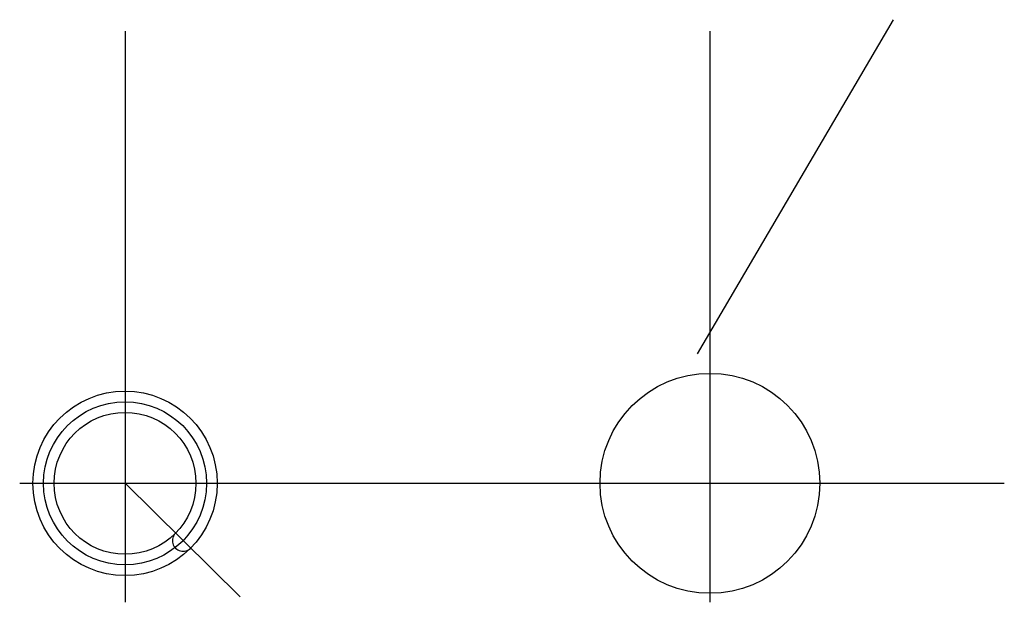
# Model space of a CAD drawing. Header units: millimetres. Extents: x -1 to 277, y 17 to 181.
import ezdxf

# ---------------------------------------------------------------- set-up
doc = ezdxf.new("R2010")
doc.units = ezdxf.units.MM
doc.layers.add('AXE', color=1, linetype='Continuous')

msp = doc.modelspace()

# ---------------------------------------------------------------- linework, layer by layer
msp.add_line((190.14, 86.64), (245.37, 180.82))
for centre, radius in [((193.64, 50.14), 31), ((28.64, 50.14), 26), ((28.64, 50.14), 20)]:
    msp.add_circle(centre, radius)
msp.add_arc((45.02, 33.99), 3, 135.422, 315.422)
at = {"layer": 'AXE'}
for p, q in [((28.64, 177.55), (28.64, 16.61)), ((193.64, 177.55), (193.64, 16.61)), ((-1.08, 50.14), (276.67, 50.14)), ((28.64, 50.14), (61.11, 18.14))]:
    msp.add_line(p, q, dxfattribs=at)
msp.add_circle((28.64, 50.14), 23, dxfattribs=at)

doc.saveas('drawing.dxf')
